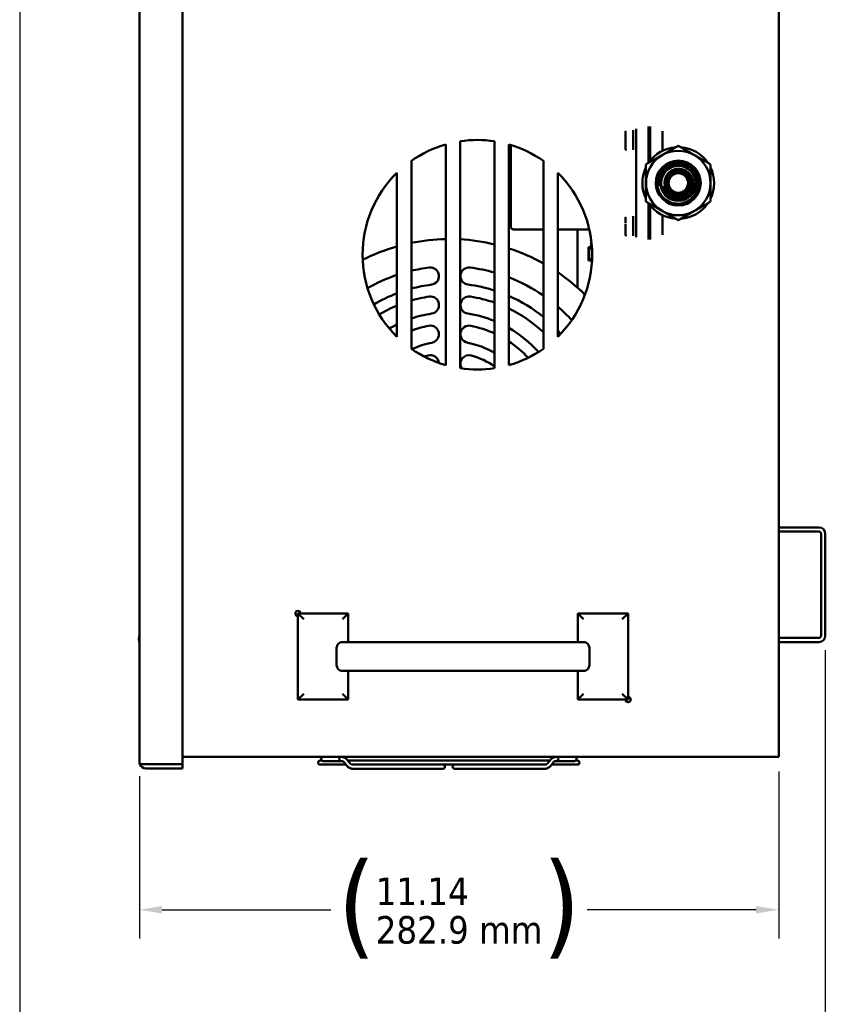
# Model space of a CAD drawing. Header units: inches. Extents: x 0 to 136, y 2 to 86.
# Tile 14 of 27: x 62 to 76, y 22 to 39. Entities that reach past the tile are written whole.
import ezdxf

# ---------------------------------------------------------------- set-up
doc = ezdxf.new("R2010")
doc.units = ezdxf.units.IN
doc.header["$LTSCALE"] = 4
doc.header["$MEASUREMENT"] = 0
doc.layers.add('Dimension (ANSI)', color=7, linetype='Continuous', lineweight=25)
doc.layers.add('Visible (ANSI)', color=7, linetype='Continuous', lineweight=50)
doc.styles.add('Dimension Text', font='tahoma.ttf')
doc.dimstyles.new('Dual Dimension', dxfattribs={"dimscale": 4, "dimtxt": 0.12, "dimasz": 0.098425, "dimexe": 0.125, "dimexo": 0.0625, "dimgap": 0.031496, "dimtad": 0, "dimtih": 1, "dimtoh": 1, "dimrnd": 1e-08, "dimzin": 4, "dimdsep": 46, "dimtxsty": 'Dimension Text', "dimcen": 0.09, "dimdle": 0.393701, "dimclrd": 256, "dimclre": 256, "dimclrt": 256, "dimadec": 0, "dimazin": 1, "dimtfac": 1, "dimtofl": 0, "dimtmove": 0, "dimatfit": 3, "dimfxl": 1, "dimtolj": 1, "dimtzin": 4, "dimlwd": -1, "dimlwe": -1, "dimarcsym": 0})

# ---------------------------------------------------------------- blocks, each defined once
blk = doc.blocks.new('*D9')
at = {"layer": 'Defpoints', "color": 0, "transparency": 16777216}
for p in [(62.106, 44.508), (76.139, 28.745), (76.139, 21.264)]:
    blk.add_point(p, dxfattribs=at)
at = {"layer": 'Dimension (ANSI)', "transparency": 16777216}
for p, q in [((62.106, 44.258), (62.106, 20.764)), ((76.139, 28.495), (76.139, 20.764)), ((62.499, 21.264), (66.887, 21.264)), ((75.745, 21.264), (71.358, 21.264))]:
    blk.add_line(p, q, dxfattribs=at)
for points in [[(62.499, 21.329), (62.499, 21.198), (62.106, 21.264)], [(75.745, 21.329), (75.745, 21.198), (76.139, 21.264)]]:
    blk.add_solid(points, dxfattribs=at)
at = {"layer": 'Dimension (ANSI)', "transparency": 16777216, "insert": (69.122, 21.264), "char_height": 0.48, "attachment_point": 5, "style": 'Dimension Text'}
blk.add_mtext('\\A1;{\\H3.0x;(}\\S14.03^ 356.4 mm;{\\H3.0x;)}', dxfattribs=at)
blk = doc.blocks.new('*D10')
at = {"layer": 'Defpoints', "color": 0, "transparency": 16777216}
for p in [(75.328, 26.631), (64.192, 26.546), (75.328, 23.969)]:
    blk.add_point(p, dxfattribs=at)
at = {"layer": 'Dimension (ANSI)', "transparency": 16777216}
for p, q in [((64.192, 26.296), (64.192, 23.469)), ((75.328, 26.381), (75.328, 23.469)), ((64.586, 23.969), (67.527, 23.969)), ((74.934, 23.969), (71.993, 23.969))]:
    blk.add_line(p, q, dxfattribs=at)
for points in [[(64.586, 24.035), (64.586, 23.904), (64.192, 23.969)], [(74.934, 24.035), (74.934, 23.904), (75.328, 23.969)]]:
    blk.add_solid(points, dxfattribs=at)
at = {"layer": 'Dimension (ANSI)', "transparency": 16777216, "insert": (69.76, 23.969), "char_height": 0.48, "attachment_point": 5, "style": 'Dimension Text'}
blk.add_mtext('\\A1;{\\H3.0x;(}\\S11.14^ 282.9 mm;{\\H3.0x;)}', dxfattribs=at)

msp = doc.modelspace()

# ---------------------------------------------------------------- linework, layer by layer
at = {"layer": 'Visible (ANSI)'}
for p, q in [((64.192, 26.546), (64.192, 65.717)), ((64.942, 26.507), (64.942, 65.757)), ((75.328, 65.631), (75.328, 26.631)), ((64.191, 36.405), (64.191, 44.543)), ((72.842, 37.576), (72.842, 37.379)), ((73.062, 37.615), (73.062, 37.379)), ((73.086, 37.615), (73.086, 37.379)), ((73.086, 37.379), (73.086, 37.615)), ((72.657, 37.535), (72.657, 37.527)), ((72.657, 37.498), (72.657, 37.527)), ((72.657, 37.413), (72.657, 37.5)), ((72.657, 37.35), (72.657, 37.409)), ((72.794, 37.552), (72.794, 37.472)), ((72.794, 37.472), (72.794, 37.469)), ((72.794, 37.469), (72.794, 37.466)), ((72.794, 37.466), (72.794, 37.46)), ((72.794, 37.46), (72.794, 37.299)), ((73.302, 37.536), (73.302, 37.379)), ((73.305, 37.298), (73.305, 37.461)), ((69.528, 33.459), (69.528, 37.304)), ((69.778, 37.359), (69.778, 33.404)), ((70.378, 33.404), (70.378, 37.359)), ((70.628, 37.304), (70.628, 33.459)), ((70.663, 35.864), (70.663, 37.261)), ((72.657, 37.261), (72.657, 37.35)), ((72.657, 37.229), (72.657, 37.261)), ((72.657, 37.229), (72.657, 37.223)), ((72.794, 37.299), (72.794, 37.293)), ((72.794, 37.293), (72.794, 37.29)), ((72.794, 37.29), (72.794, 37.287)), ((72.794, 37.287), (72.794, 37.207)), ((72.842, 37.379), (72.842, 35.883)), ((73.062, 37.379), (73.062, 36.984)), ((73.086, 37.379), (73.086, 37.017)), ((73.086, 37.017), (73.086, 37.379)), ((73.302, 37.192), (73.302, 37.379)), ((68.928, 37.018), (68.928, 33.745)), ((70.63, 36.95), (70.628, 36.95)), ((70.655, 36.907), (70.63, 36.95)), ((70.655, 36.246), (70.655, 37.017)), ((71.228, 33.745), (71.228, 37.018)), ((68.678, 33.953), (68.678, 36.81)), ((70.63, 36.791), (70.628, 36.791)), ((71.478, 36.81), (71.478, 33.953)), ((73.578, 36.849), (73.578, 36.847)), ((64.192, 36.405), (64.191, 36.405)), ((70.63, 36.472), (70.628, 36.472)), ((70.628, 36.313), (70.63, 36.313)), ((70.655, 36.356), (70.63, 36.313)), ((73.062, 36.278), (73.062, 35.883)), ((73.086, 36.246), (73.086, 35.883)), ((73.086, 35.883), (73.086, 36.246)), ((72.657, 36.039), (72.657, 36.031)), ((72.657, 36.002), (72.657, 36.031)), ((72.794, 36.056), (72.794, 35.976)), ((73.302, 35.883), (73.302, 36.07)), ((72.657, 35.93), (72.657, 36.012)), ((72.657, 35.854), (72.657, 35.913)), ((72.657, 35.765), (72.657, 35.854)), ((72.794, 35.976), (72.794, 35.973)), ((72.794, 35.973), (72.794, 35.97)), ((72.794, 35.97), (72.794, 35.964)), ((72.794, 35.964), (72.794, 35.803)), ((72.842, 35.883), (72.842, 35.687)), ((73.062, 35.883), (73.062, 35.648)), ((73.086, 35.883), (73.086, 35.648)), ((73.086, 35.648), (73.086, 35.883)), ((73.302, 35.883), (73.302, 35.727)), ((73.305, 35.802), (73.305, 35.965)), ((71.228, 35.824), (70.702, 35.824)), ((72.028, 35.824), (71.478, 35.824)), ((71.821, 34.821), (71.821, 35.824)), ((72.657, 35.733), (72.657, 35.765)), ((72.657, 35.733), (72.657, 35.727)), ((72.794, 35.803), (72.794, 35.797)), ((72.794, 35.797), (72.794, 35.794)), ((72.794, 35.794), (72.794, 35.79)), ((72.794, 35.79), (72.794, 35.711)), ((72.016, 35.516), (72.016, 35.485)), ((72.073, 35.516), (72.016, 35.516)), ((72.053, 35.53), (72.053, 35.522)), ((72.054, 35.521), (72.053, 35.516)), ((72.054, 35.521), (72.053, 35.521)), ((72.054, 35.53), (72.058, 35.532)), ((72.055, 35.586), (72.067, 35.592)), ((72.055, 35.585), (72.055, 35.577)), ((72.067, 35.57), (72.055, 35.577)), ((72.057, 35.641), (72.057, 35.633)), ((72.067, 35.57), (72.057, 35.532)), ((72.016, 35.485), (72.016, 35.31)), ((72.025, 35.485), (72.016, 35.485)), ((72.025, 35.31), (72.025, 35.485)), ((72.016, 35.31), (72.016, 35.28)), ((72.025, 35.31), (72.016, 35.31)), ((72.075, 35.28), (72.016, 35.28)), ((75.328, 30.631), (76.026, 30.631)), ((75.328, 30.557), (76.026, 30.557)), ((76.065, 28.745), (76.065, 30.518)), ((76.139, 28.745), (76.139, 30.518)), ((64.192, 29.58), (64.191, 29.58)), ((64.191, 27.063), (64.191, 29.58)), ((66.953, 29.131), (67.828, 29.131)), ((66.953, 27.631), (66.953, 29.131)), ((67.053, 29.031), (66.953, 29.131)), ((67.728, 29.031), (67.828, 29.131)), ((67.828, 29.131), (67.828, 28.631)), ((71.828, 28.631), (71.828, 29.131)), ((71.828, 29.131), (72.703, 29.131)), ((71.928, 29.031), (71.828, 29.131)), ((72.603, 29.031), (72.703, 29.131)), ((72.703, 29.131), (72.703, 27.631)), ((76.026, 28.705), (75.328, 28.705)), ((67.627, 28.231), (67.627, 28.531)), ((67.828, 28.631), (67.727, 28.631)), ((69.019, 28.631), (67.828, 28.631)), ((70.637, 28.631), (69.019, 28.631)), ((71.828, 28.631), (70.637, 28.631)), ((71.929, 28.631), (71.828, 28.631)), ((72.029, 28.231), (72.029, 28.531)), ((76.026, 28.631), (75.328, 28.631)), ((67.828, 28.131), (67.727, 28.131)), ((67.828, 28.131), (67.828, 27.631)), ((67.828, 28.131), (69.019, 28.131)), ((69.019, 28.131), (70.637, 28.131)), ((70.637, 28.131), (71.828, 28.131)), ((71.929, 28.131), (71.828, 28.131)), ((71.828, 27.631), (71.828, 28.131)), ((67.053, 27.731), (66.953, 27.631)), ((67.828, 27.631), (66.953, 27.631)), ((67.728, 27.731), (67.828, 27.631)), ((71.928, 27.731), (71.828, 27.631)), ((72.703, 27.631), (71.828, 27.631)), ((72.603, 27.731), (72.703, 27.631)), ((64.192, 27.063), (64.191, 27.063)), ((64.942, 26.631), (75.215, 26.631)), ((75.215, 26.631), (75.328, 26.631)), ((64.199, 26.507), (64.305, 26.507)), ((64.305, 26.507), (64.199, 26.507)), ((64.305, 26.507), (64.942, 26.507)), ((64.305, 26.507), (64.942, 26.507)), ((64.305, 26.433), (64.942, 26.433)), ((64.942, 26.433), (64.942, 26.507)), ((67.369, 26.568), (67.34, 26.568)), ((67.34, 26.498), (67.79, 26.498)), ((67.392, 26.561), (67.644, 26.561)), ((67.644, 26.561), (67.647, 26.561)), ((67.647, 26.561), (67.718, 26.561)), ((67.809, 26.474), (67.756, 26.539)), ((67.864, 26.519), (67.811, 26.584)), ((71.338, 26.568), (67.824, 26.568)), ((67.997, 26.498), (67.902, 26.498)), ((69.406, 26.427), (67.902, 26.427)), ((67.997, 26.498), (71.165, 26.498)), ((69.406, 26.427), (69.478, 26.427)), ((69.683, 26.427), (69.755, 26.427)), ((69.755, 26.427), (71.259, 26.427)), ((71.165, 26.498), (71.259, 26.498)), ((71.297, 26.519), (71.35, 26.584)), ((71.352, 26.474), (71.405, 26.539)), ((71.371, 26.498), (71.821, 26.498)), ((71.514, 26.561), (71.443, 26.561)), ((71.514, 26.561), (71.518, 26.561)), ((71.518, 26.561), (71.77, 26.561)), ((71.821, 26.568), (71.792, 26.568))]:
    msp.add_line(p, q, dxfattribs=at)
for radius in [0.391, 0.312, 0.298, 0.198, 0.17]:
    msp.add_circle((73.578, 36.631), radius, dxfattribs=at)
for centre, radius, start, end in [((70.078, 35.381), 2, 105.962, 125.0996), ((70.078, 35.381), 2, 81.3731, 98.6269), ((70.078, 35.381), 2, 54.9004, 74.038), ((70.702, 37.261), 0.0394, 132.9156, 180), ((73.578, 36.631), 0.625, 94.1581, 145.8419), ((73.578, 36.631), 0.625, 34.1581, 85.8419), ((73.578, 36.631), 0.562, 120, 180), ((73.578, 36.631), 0.562, 60, 120), ((73.578, 36.631), 0.562, 0, 60), ((70.663, 37.017), 0.00787, 90, 180), ((73.578, 36.631), 0.625, 154.1581, 205.8419), ((73.578, 36.631), 0.375, 90, 135), ((73.578, 36.631), 0.625, 334.1581, 25.8419), ((70.078, 35.381), 2, 134.427, 225.573), ((70.078, 35.381), 2, 314.427, 45.573), ((73.578, 36.631), 0.334, 144.0525, 189.0525), ((73.578, 36.631), 0.562, 180, 240), ((73.578, 36.631), 0.269, 192.2215, 242.6272), ((73.578, 36.631), 0.562, 300, 0), ((70.663, 36.246), 0.00787, 180, 270), ((73.578, 36.631), 0.625, 214.1581, 265.8419), ((73.578, 36.631), 0.625, 274.1581, 325.8419), ((73.578, 36.631), 0.562, 240, 300), ((70.702, 35.864), 0.0394, 180, 270), ((69.596, 32.305), 3.35, 105.9095, 116.9129), ((69.596, 32.305), 3.35, 91.1682, 101.5073), ((69.596, 32.305), 3.35, 76.506, 86.8908), ((69.596, 32.305), 3.35, 60.8515, 72.0631), ((69.596, 32.305), 2.875, 108.6272, 119.8625), ((69.596, 32.305), 2.875, 97.1145, 103.4415), ((69.259, 35.009), 0.15, 277.1145, 97.1145), ((69.934, 35.009), 0.15, 82.8855, 262.8855), ((69.596, 32.305), 2.875, 74.2229, 82.8855), ((69.596, 32.305), 3.35, 45.2867, 55.8265), ((69.596, 32.305), 2.575, 97.1145, 105.0424), ((69.596, 32.305), 2.575, 72.3277, 82.8855), ((69.596, 32.305), 2.875, 55.4206, 68.9703), ((69.596, 32.305), 2.575, 110.8928, 120.8695), ((69.596, 32.305), 2.375, 98.7246, 106.3432), ((69.259, 34.505), 0.15, 278.7246, 98.7246), ((69.934, 34.505), 0.15, 81.2754, 261.2754), ((69.596, 32.305), 2.375, 70.7836, 81.2754), ((69.596, 32.305), 2.575, 50.6786, 66.3805), ((71.846, 34.821), 0.025, 180, 228.1897), ((69.596, 32.305), 2.375, 112.7464, 121.0675), ((69.596, 32.305), 2.075, 98.7246, 108.7883), ((69.596, 32.305), 2.075, 67.8692, 81.2754), ((69.596, 32.305), 2.375, 46.6044, 64.2529), ((69.596, 32.305), 2.875, 42.3371, 49.1179), ((69.596, 32.305), 2.075, 116.267, 120.3951), ((69.596, 32.305), 1.875, 101.2828, 110.8809), ((69.259, 33.997), 0.15, 281.2828, 101.2828), ((69.934, 33.997), 0.15, 78.7172, 258.7172), ((69.596, 32.305), 1.875, 65.3606, 78.7172), ((69.596, 32.305), 2.075, 41.8044, 60.1848), ((69.596, 32.305), 2.575, 41.3301, 43.0501), ((69.596, 32.305), 1.575, 101.2828, 114.6409), ((69.596, 32.305), 1.575, 60.2433, 78.7172), ((69.596, 32.305), 1.875, 43.1712, 56.6165), ((70.078, 35.381), 2, 234.9004, 254.038), ((69.596, 32.305), 1.375, 105.9924, 108.7477), ((69.259, 33.483), 0.15, 5.3244, 105.9924), ((69.934, 33.483), 0.15, 74.0076, 213.7968), ((69.596, 32.305), 1.375, 55.3537, 74.0076), ((70.078, 35.381), 2, 285.962, 305.0996), ((69.596, 32.305), 1.575, 47.5586, 49.0767), ((70.078, 35.381), 2, 261.3731, 278.6269), ((76.026, 30.518), 0.113, 0, 90), ((76.026, 30.518), 0.0394, 0, 90), ((66.953, 29.131), 0.0455, 0, 270), ((64.532, 28.686), 0.35, 166.7316, 193.2684), ((76.026, 28.745), 0.0394, 270, 0), ((76.026, 28.745), 0.113, 270, 0), ((72.703, 27.631), 0.0455, 180, 90), ((67.392, 26.596), 0.0354, 90, 270), ((67.644, 26.596), 0.0354, 270, 90), ((71.518, 26.596), 0.0354, 90, 270), ((71.77, 26.596), 0.0354, 270, 90), ((64.305, 26.546), 0.113, 180, 200.331), ((64.305, 26.546), 0.113, 200.331, 270), ((64.305, 26.546), 0.0394, 266.3771, 270), ((67.34, 26.533), 0.0354, 90, 270), ((69.478, 26.462), 0.0354, 270, 90), ((69.683, 26.462), 0.0354, 90, 270), ((71.821, 26.533), 0.0354, 270, 90)]:
    msp.add_arc(centre, radius, start, end, dxfattribs=at)
for centre, major_axis, ratio, start_param, end_param in [((72.661, 37.527), (-0.00397, 0.00022), 0.917979, 5.817836, 6.328073), ((72.661, 37.498), (-0.00396, 0), 0.756692, 5.769515, 6.281195), ((72.661, 37.35), (-0.00398, -0.00008), 0.121739, 0.004135, 0.512298), ((72.661, 37.261), (-0.00397, 0.00016), 0.803318, 0.035958, 0.543731), ((72.661, 36.031), (-0.00397, 0.00022), 0.917979, 5.817836, 6.328073), ((72.661, 36.002), (-0.00396, 0), 0.756692, 5.769515, 6.281195), ((72.661, 35.854), (-0.00398, -0.00008), 0.121739, 0.004135, 0.512298), ((72.661, 35.765), (-0.00397, 0.00016), 0.803318, 0.035958, 0.543731), ((64.305, 26.546), (-0.113, 0), 0.998002, 0, 0.354842)]:
    msp.add_ellipse(centre, major_axis=major_axis, ratio=ratio, start_param=start_param, end_param=end_param, dxfattribs=at)
for points in [[(72.661, 37.531), (72.659, 37.531), (72.658, 37.53), (72.657, 37.529)], [(72.661, 37.501), (72.659, 37.501), (72.658, 37.5), (72.657, 37.499)], [(72.657, 37.409), (72.657, 37.409), (72.657, 37.409), (72.657, 37.409)], [(72.661, 37.409), (72.659, 37.409), (72.658, 37.409), (72.657, 37.409)], [(72.661, 37.35), (72.659, 37.35), (72.658, 37.349), (72.657, 37.349)], [(72.661, 37.258), (72.659, 37.258), (72.658, 37.259), (72.657, 37.26)], [(72.661, 37.228), (72.659, 37.228), (72.658, 37.229), (72.657, 37.23)], [(72.661, 36.035), (72.659, 36.035), (72.658, 36.034), (72.657, 36.033)], [(72.661, 36.005), (72.659, 36.005), (72.658, 36.004), (72.657, 36.003)], [(72.657, 35.913), (72.657, 35.913), (72.657, 35.913), (72.657, 35.913)], [(72.661, 35.913), (72.659, 35.913), (72.658, 35.913), (72.657, 35.913)], [(72.661, 35.853), (72.659, 35.853), (72.658, 35.853), (72.657, 35.853)], [(72.661, 35.762), (72.659, 35.762), (72.658, 35.763), (72.657, 35.764)], [(72.661, 35.732), (72.659, 35.732), (72.658, 35.733), (72.657, 35.734)], [(72.057, 35.641), (72.058, 35.642), (72.06, 35.642), (72.061, 35.643)], [(72.063, 35.629), (72.061, 35.63), (72.059, 35.631), (72.057, 35.632)]]:
    msp.add_open_spline(points, degree=3, dxfattribs=at)
for points, knots in [([(72.657, 37.23), (72.657, 37.229), (72.658, 37.229), (72.658, 37.227), (72.658, 37.226), (72.659, 37.225), (72.659, 37.223), (72.659, 37.223), (72.659, 37.223), (72.659, 37.223), (72.659, 37.223), (72.659, 37.222), (72.659, 37.222), (72.66, 37.221), (72.66, 37.221), (72.66, 37.22), (72.66, 37.219), (72.66, 37.219), (72.661, 37.218), (72.661, 37.218), (72.661, 37.217), (72.662, 37.216), (72.662, 37.216), (72.662, 37.216), (72.662, 37.216), (72.662, 37.216), (72.662, 37.215), (72.662, 37.215), (72.662, 37.215), (72.662, 37.215), (72.662, 37.215), (72.662, 37.215), (72.662, 37.214), (72.662, 37.214), (72.663, 37.213), (72.663, 37.212), (72.664, 37.211), (72.664, 37.21), (72.664, 37.209), (72.665, 37.209), (72.665, 37.209), (72.665, 37.209), (72.665, 37.209)], [0.0000449, 0.0000449, 0.0000449, 0.0000449, 0.0780246, 0.0780246, 0.0780246, 0.2228622, 0.2228622, 0.2228622, 0.2423865, 0.2423865, 0.2423865, 0.2758587, 0.2758587, 0.2758587, 0.3370064, 0.3370064, 0.3370064, 0.397889, 0.397889, 0.397889, 0.4584111, 0.4584111, 0.4584111, 0.4715688, 0.4715688, 0.4715688, 0.4900096, 0.4900096, 0.4900096, 0.5142181, 0.5142181, 0.5142181, 0.5598658, 0.5598658, 0.5598658, 0.6468136, 0.6468136, 0.6468136, 0.7333651, 0.7333651, 0.7333651, 0.7359678, 0.7359678, 0.7359678, 0.7359678]), ([(72.657, 37.23), (72.657, 37.23), (72.657, 37.23), (72.657, 37.23), (72.657, 37.23), (72.657, 37.23), (72.657, 37.23), (72.657, 37.23), (72.657, 37.23), (72.657, 37.23), (72.657, 37.23), (72.657, 37.23), (72.657, 37.23), (72.657, 37.23), (72.657, 37.23), (72.657, 37.23), (72.657, 37.23), (72.657, 37.23), (72.657, 37.23), (72.657, 37.23), (72.657, 37.23), (72.657, 37.23), (72.657, 37.23), (72.657, 37.23), (72.657, 37.23), (72.657, 37.23), (72.657, 37.23), (72.657, 37.23), (72.657, 37.23), (72.657, 37.23), (72.657, 37.23), (72.657, 37.23), (72.657, 37.23), (72.657, 37.23), (72.657, 37.23), (72.657, 37.23), (72.657, 37.23), (72.657, 37.23), (72.657, 37.23), (72.657, 37.23), (72.657, 37.23), (72.657, 37.23), (72.657, 37.23), (72.657, 37.23), (72.657, 37.23), (72.657, 37.229), (72.657, 37.229), (72.657, 37.229), (72.657, 37.229), (72.657, 37.229), (72.657, 37.229), (72.657, 37.229)], [0, 0, 0, 0, 0.0109916, 0.0109916, 0.0109916, 0.0251051, 0.0251051, 0.0251051, 0.0434139, 0.0434139, 0.0434139, 0.0664087, 0.0664087, 0.0664087, 0.0943321, 0.0943321, 0.0943321, 0.1273159, 0.1273159, 0.1273159, 0.165438, 0.165438, 0.165438, 0.2087465, 0.2087465, 0.2087465, 0.2572728, 0.2572728, 0.2572728, 0.3110375, 0.3110375, 0.3110375, 0.3700543, 0.3700543, 0.3700543, 0.4343322, 0.4343322, 0.4343322, 0.5038769, 0.5038769, 0.5038769, 0.5832699, 0.5832699, 0.5832699, 0.6922508, 0.6922508, 0.6922508, 0.831113, 0.831113, 0.831113, 0.9999859, 0.9999859, 0.9999859, 0.9999859]), ([(73.313, 36.897), (73.293, 36.876), (73.275, 36.853), (73.247, 36.805), (73.235, 36.78), (73.212, 36.71), (73.206, 36.663), (73.211, 36.568), (73.224, 36.52), (73.266, 36.432), (73.295, 36.396), (73.361, 36.335), (73.403, 36.309), (73.495, 36.276), (73.54, 36.27), (73.627, 36.272), (73.673, 36.283), (73.757, 36.32), (73.794, 36.345), (73.842, 36.393), (73.856, 36.41), (73.894, 36.466), (73.911, 36.508), (73.93, 36.598), (73.931, 36.645), (73.914, 36.734), (73.897, 36.775), (73.849, 36.851), (73.817, 36.885), (73.743, 36.936), (73.703, 36.953), (73.617, 36.973), (73.571, 36.975), (73.484, 36.96), (73.444, 36.944), (73.388, 36.91), (73.37, 36.896), (73.336, 36.865), (73.321, 36.847), (73.307, 36.828)], [-5.297223, -5.297223, -5.297223, -5.297223, -5.14644, -5.14644, -5.001588, -5.001588, -4.754793, -4.754793, -4.495216, -4.495216, -4.235881, -4.235881, -3.938526, -3.938526, -3.636043, -3.636043, -3.272475, -3.272475, -2.930796, -2.930796, -2.755734, -2.755734, -2.408039, -2.408039, -2.050315, -2.050315, -1.709562, -1.709562, -1.35835, -1.35835, -1.024453, -1.024453, -0.679626, -0.679626, -0.352475, -0.352475, -0.17809, -0.17809, 0, 0, 0, 0]), ([(73.248, 36.579), (73.241, 36.608), (73.238, 36.638), (73.241, 36.698), (73.246, 36.727), (73.267, 36.796), (73.287, 36.835), (73.327, 36.886), (73.343, 36.903), (73.39, 36.943), (73.423, 36.964), (73.478, 36.987), (73.497, 36.993), (73.542, 37.004), (73.564, 37.006), (73.578, 37.006)], [-0.8317328, -0.8317328, -0.8317328, -0.8317328, -0.710598, -0.710598, -0.5951964, -0.5951964, -0.4274163, -0.4274163, -0.3386691, -0.3386691, -0.1845043, -0.1845043, -0.1061235, -0.1061235, 0, 0, 0, 0]), ([(73.727, 36.461), (73.711, 36.446), (73.692, 36.433), (73.651, 36.414), (73.63, 36.407), (73.577, 36.399), (73.547, 36.4), (73.503, 36.411), (73.489, 36.416), (73.461, 36.429), (73.448, 36.436), (73.424, 36.454), (73.412, 36.464), (73.38, 36.498), (73.364, 36.525), (73.342, 36.585), (73.337, 36.616), (73.34, 36.68), (73.348, 36.71), (73.368, 36.753), (73.376, 36.767), (73.394, 36.792), (73.405, 36.804), (73.439, 36.836), (73.466, 36.852), (73.525, 36.875), (73.557, 36.88), (73.604, 36.88), (73.621, 36.878), (73.652, 36.871), (73.668, 36.866), (73.698, 36.853), (73.712, 36.845), (73.739, 36.826), (73.751, 36.816), (73.774, 36.792), (73.785, 36.779), (73.812, 36.738), (73.824, 36.707), (73.837, 36.643), (73.837, 36.61), (73.828, 36.561), (73.823, 36.545), (73.81, 36.514), (73.803, 36.499), (73.784, 36.47), (73.773, 36.457), (73.738, 36.42), (73.71, 36.401), (73.648, 36.374), (73.615, 36.366), (73.56, 36.364), (73.538, 36.366), (73.495, 36.376), (73.474, 36.383), (73.454, 36.392)], [0, 0, 0, 0, 0.170465, 0.170465, 0.344365, 0.344365, 0.574068, 0.574068, 0.687977, 0.687977, 0.803031, 0.803031, 0.919603, 0.919603, 1.158852, 1.158852, 1.398792, 1.398792, 1.636602, 1.636602, 1.754364, 1.754364, 1.873365, 1.873365, 2.109111, 2.109111, 2.34971, 2.34971, 2.47226, 2.47226, 2.595075, 2.595075, 2.720471, 2.720471, 2.841866, 2.841866, 2.96948, 2.96948, 3.21607, 3.21607, 3.466618, 3.466618, 3.59603, 3.59603, 3.722999, 3.722999, 3.855015, 3.855015, 4.111028, 4.111028, 4.369368, 4.369368, 4.538186, 4.538186, 4.706161, 4.706161, 4.706161, 4.706161]), ([(73.578, 36.847), (73.61, 36.847), (73.641, 36.84), (73.67, 36.826), (73.699, 36.813), (73.724, 36.793), (73.745, 36.768), (73.765, 36.744), (73.779, 36.715), (73.787, 36.684), (73.795, 36.653), (73.796, 36.62), (73.79, 36.589), (73.784, 36.558), (73.77, 36.528), (73.751, 36.503), (73.733, 36.477), (73.708, 36.456), (73.68, 36.441), (73.652, 36.426), (73.62, 36.417), (73.589, 36.415), (73.557, 36.414), (73.525, 36.419), (73.495, 36.432), (73.466, 36.444), (73.439, 36.462), (73.418, 36.486), (73.396, 36.51), (73.38, 36.538), (73.371, 36.569), (73.361, 36.599), (73.359, 36.632), (73.364, 36.663), (73.368, 36.695), (73.38, 36.725), (73.398, 36.752), (73.415, 36.778), (73.439, 36.801), (73.466, 36.817), (73.494, 36.834), (73.525, 36.844), (73.557, 36.847), (73.588, 36.851), (73.621, 36.847), (73.651, 36.836), (73.681, 36.825), (73.709, 36.808), (73.732, 36.785), (73.754, 36.762), (73.772, 36.735), (73.783, 36.705), (73.794, 36.675), (73.798, 36.642), (73.794, 36.61), (73.791, 36.578), (73.781, 36.547), (73.765, 36.519), (73.748, 36.492), (73.726, 36.468), (73.699, 36.45), (73.672, 36.432), (73.642, 36.421), (73.61, 36.416), (73.578, 36.411), (73.545, 36.413), (73.515, 36.423), (73.484, 36.432), (73.455, 36.448), (73.431, 36.47), (73.408, 36.491), (73.389, 36.518), (73.376, 36.548), (73.364, 36.578), (73.358, 36.61), (73.36, 36.642), (73.361, 36.674), (73.37, 36.706), (73.385, 36.734), (73.4, 36.763), (73.422, 36.788), (73.448, 36.807), (73.474, 36.826), (73.504, 36.84), (73.535, 36.846), (73.567, 36.852), (73.6, 36.852), (73.631, 36.844), (73.662, 36.836), (73.692, 36.821), (73.717, 36.801), (73.742, 36.78), (73.762, 36.754), (73.776, 36.725), (73.79, 36.696), (73.797, 36.664), (73.797, 36.631), (73.797, 36.599), (73.79, 36.567), (73.776, 36.538), (73.763, 36.508), (73.742, 36.482), (73.717, 36.462), (73.692, 36.441), (73.663, 36.426), (73.631, 36.418), (73.6, 36.41), (73.567, 36.41), (73.535, 36.416), (73.503, 36.422), (73.473, 36.436), (73.447, 36.455), (73.421, 36.474), (73.399, 36.499), (73.384, 36.528), (73.369, 36.556), (73.36, 36.588), (73.358, 36.621), (73.356, 36.653), (73.362, 36.686), (73.374, 36.716), (73.387, 36.746), (73.406, 36.773), (73.43, 36.795), (73.454, 36.817), (73.483, 36.833), (73.514, 36.842), (73.545, 36.852), (73.578, 36.854), (73.61, 36.85), (73.642, 36.845), (73.674, 36.833), (73.701, 36.815), (73.728, 36.797), (73.751, 36.773), (73.767, 36.745), (73.784, 36.717), (73.795, 36.685), (73.798, 36.653), (73.801, 36.621), (73.797, 36.588), (73.786, 36.557), (73.775, 36.526), (73.757, 36.498), (73.734, 36.475), (73.711, 36.452), (73.683, 36.434), (73.653, 36.423), (73.622, 36.412), (73.589, 36.408), (73.556, 36.411), (73.524, 36.414), (73.492, 36.425), (73.464, 36.441), (73.436, 36.458), (73.412, 36.481), (73.394, 36.508), (73.375, 36.535), (73.363, 36.567), (73.359, 36.599), (73.354, 36.631), (73.356, 36.665), (73.366, 36.696), (73.375, 36.727), (73.391, 36.756), (73.413, 36.781), (73.435, 36.805), (73.463, 36.824), (73.493, 36.837), (73.523, 36.849), (73.556, 36.855), (73.589, 36.853), (73.622, 36.852), (73.654, 36.843), (73.683, 36.828), (73.712, 36.812), (73.737, 36.79), (73.757, 36.764), (73.776, 36.738), (73.79, 36.707), (73.796, 36.675), (73.803, 36.643), (73.802, 36.609), (73.794, 36.577), (73.786, 36.545), (73.771, 36.515), (73.75, 36.49), (73.729, 36.465), (73.703, 36.444), (73.673, 36.43), (73.644, 36.416), (73.611, 36.408), (73.578, 36.408), (73.545, 36.408), (73.512, 36.416), (73.482, 36.43), (73.453, 36.444), (73.426, 36.464), (73.405, 36.49), (73.384, 36.515), (73.369, 36.545), (73.361, 36.577), (73.353, 36.609), (73.352, 36.643), (73.359, 36.675), (73.365, 36.707), (73.379, 36.738), (73.398, 36.765), (73.418, 36.791), (73.443, 36.813), (73.472, 36.829), (73.501, 36.844), (73.534, 36.853), (73.567, 36.855), (73.6, 36.857), (73.633, 36.851), (73.664, 36.838), (73.694, 36.826), (73.722, 36.806), (73.744, 36.782), (73.766, 36.758), (73.783, 36.728), (73.793, 36.697), (73.802, 36.665), (73.805, 36.631), (73.8, 36.598), (73.795, 36.566), (73.783, 36.534), (73.765, 36.507), (73.746, 36.479), (73.722, 36.456), (73.693, 36.439), (73.665, 36.422), (73.633, 36.411), (73.6, 36.408), (73.567, 36.404), (73.533, 36.408), (73.502, 36.42), (73.471, 36.431), (73.442, 36.449), (73.419, 36.472), (73.395, 36.496), (73.377, 36.524), (73.366, 36.556), (73.355, 36.587), (73.35, 36.62), (73.354, 36.653), (73.357, 36.687), (73.368, 36.719), (73.385, 36.747), (73.402, 36.776), (73.425, 36.8), (73.453, 36.819), (73.48, 36.837), (73.512, 36.85), (73.545, 36.855), (73.578, 36.86), (73.612, 36.857), (73.644, 36.848), (73.675, 36.838), (73.705, 36.821), (73.73, 36.799), (73.754, 36.777), (73.774, 36.749), (73.787, 36.718), (73.8, 36.687), (73.805, 36.654), (73.804, 36.62), (73.802, 36.587), (73.793, 36.554), (73.778, 36.525), (73.765, 36.501), (73.748, 36.479), (73.727, 36.461)], [0, 0, 0, 0, 0.0078125, 0.0078125, 0.0078125, 0.015625, 0.015625, 0.015625, 0.0234375, 0.0234375, 0.0234375, 0.03125, 0.03125, 0.03125, 0.0390625, 0.0390625, 0.0390625, 0.046875, 0.046875, 0.046875, 0.0546875, 0.0546875, 0.0546875, 0.0625, 0.0625, 0.0625, 0.0703125, 0.0703125, 0.0703125, 0.078125, 0.078125, 0.078125, 0.0859375, 0.0859375, 0.0859375, 0.09375, 0.09375, 0.09375, 0.1015625, 0.1015625, 0.1015625, 0.109375, 0.109375, 0.109375, 0.1171875, 0.1171875, 0.1171875, 0.125, 0.125, 0.125, 0.1328125, 0.1328125, 0.1328125, 0.140625, 0.140625, 0.140625, 0.1484375, 0.1484375, 0.1484375, 0.15625, 0.15625, 0.15625, 0.1640625, 0.1640625, 0.1640625, 0.171875, 0.171875, 0.171875, 0.1796875, 0.1796875, 0.1796875, 0.1875, 0.1875, 0.1875, 0.1953125, 0.1953125, 0.1953125, 0.203125, 0.203125, 0.203125, 0.2109375, 0.2109375, 0.2109375, 0.21875, 0.21875, 0.21875, 0.2265625, 0.2265625, 0.2265625, 0.234375, 0.234375, 0.234375, 0.2421875, 0.2421875, 0.2421875, 0.25, 0.25, 0.25, 0.2578125, 0.2578125, 0.2578125, 0.265625, 0.265625, 0.265625, 0.2734375, 0.2734375, 0.2734375, 0.28125, 0.28125, 0.28125, 0.2890625, 0.2890625, 0.2890625, 0.296875, 0.296875, 0.296875, 0.3046875, 0.3046875, 0.3046875, 0.3125, 0.3125, 0.3125, 0.3203125, 0.3203125, 0.3203125, 0.328125, 0.328125, 0.328125, 0.3359375, 0.3359375, 0.3359375, 0.34375, 0.34375, 0.34375, 0.3515625, 0.3515625, 0.3515625, 0.359375, 0.359375, 0.359375, 0.3671875, 0.3671875, 0.3671875, 0.375, 0.375, 0.375, 0.3828125, 0.3828125, 0.3828125, 0.390625, 0.390625, 0.390625, 0.3984375, 0.3984375, 0.3984375, 0.40625, 0.40625, 0.40625, 0.4140625, 0.4140625, 0.4140625, 0.421875, 0.421875, 0.421875, 0.4296875, 0.4296875, 0.4296875, 0.4375, 0.4375, 0.4375, 0.4453125, 0.4453125, 0.4453125, 0.453125, 0.453125, 0.453125, 0.4609375, 0.4609375, 0.4609375, 0.46875, 0.46875, 0.46875, 0.4765625, 0.4765625, 0.4765625, 0.484375, 0.484375, 0.484375, 0.4921875, 0.4921875, 0.4921875, 0.5, 0.5, 0.5, 0.5078125, 0.5078125, 0.5078125, 0.515625, 0.515625, 0.515625, 0.5234375, 0.5234375, 0.5234375, 0.53125, 0.53125, 0.53125, 0.5390625, 0.5390625, 0.5390625, 0.546875, 0.546875, 0.546875, 0.5546875, 0.5546875, 0.5546875, 0.5625, 0.5625, 0.5625, 0.5703125, 0.5703125, 0.5703125, 0.578125, 0.578125, 0.578125, 0.5859375, 0.5859375, 0.5859375, 0.59375, 0.59375, 0.59375, 0.6015625, 0.6015625, 0.6015625, 0.609375, 0.609375, 0.609375, 0.6171875, 0.6171875, 0.6171875, 0.625, 0.625, 0.625, 0.6328125, 0.6328125, 0.6328125, 0.640625, 0.640625, 0.640625, 0.6484375, 0.6484375, 0.6484375, 0.65625, 0.65625, 0.65625, 0.6640625, 0.6640625, 0.6640625, 0.671875, 0.671875, 0.671875, 0.6796875, 0.6796875, 0.6796875, 0.6875, 0.6875, 0.6875, 0.6953125, 0.6953125, 0.6953125, 0.703125, 0.703125, 0.703125, 0.7095134, 0.7095134, 0.7095134, 0.7095134]), ([(73.578, 36.847), (73.546, 36.847), (73.515, 36.84), (73.486, 36.826), (73.457, 36.813), (73.431, 36.793), (73.411, 36.768), (73.391, 36.744), (73.376, 36.715), (73.369, 36.684), (73.361, 36.653), (73.36, 36.62), (73.366, 36.589), (73.372, 36.558), (73.386, 36.528), (73.404, 36.503), (73.423, 36.477), (73.448, 36.456), (73.476, 36.441), (73.504, 36.426), (73.536, 36.417), (73.567, 36.415), (73.571, 36.415), (73.574, 36.415), (73.578, 36.415)], [0, 0, 0, 0, 0.0078125, 0.0078125, 0.0078125, 0.015625, 0.015625, 0.015625, 0.0234375, 0.0234375, 0.0234375, 0.03125, 0.03125, 0.03125, 0.0390625, 0.0390625, 0.0390625, 0.046875, 0.046875, 0.046875, 0.0546875, 0.0546875, 0.0546875, 0.05555559, 0.05555559, 0.05555559, 0.05555559]), ([(73.465, 36.387), (73.443, 36.397), (73.423, 36.41), (73.398, 36.431), (73.392, 36.437), (73.377, 36.452), (73.369, 36.462), (73.352, 36.484), (73.345, 36.497), (73.327, 36.53), (73.32, 36.552), (73.315, 36.574)], [-0.6325069, -0.6325069, -0.6325069, -0.6325069, -0.4502388, -0.4502388, -0.38362, -0.38362, -0.2887042, -0.2887042, -0.1743402, -0.1743402, -0.000001, -0.000001, -0.000001, -0.000001]), ([(73.315, 36.574), (73.325, 36.542), (73.338, 36.518), (73.363, 36.481), (73.381, 36.462), (73.418, 36.432), (73.447, 36.411), (73.516, 36.391), (73.549, 36.387), (73.599, 36.392), (73.612, 36.395), (73.645, 36.405), (73.664, 36.413), (73.698, 36.434), (73.713, 36.447), (73.727, 36.461)], [0.000001, 0.000001, 0.000001, 0.000001, 0.259276, 0.259276, 0.631451, 0.631451, 0.939364, 0.939364, 1.132225, 1.132225, 1.203413, 1.203413, 1.311121, 1.311121, 1.415005, 1.415005, 1.415005, 1.415005]), ([(72.657, 35.734), (72.657, 35.733), (72.658, 35.733), (72.658, 35.731), (72.658, 35.73), (72.659, 35.728), (72.659, 35.727), (72.659, 35.727), (72.659, 35.727), (72.659, 35.727), (72.659, 35.727), (72.659, 35.726), (72.659, 35.726), (72.66, 35.725), (72.66, 35.724), (72.66, 35.724), (72.66, 35.723), (72.66, 35.723), (72.661, 35.722), (72.661, 35.722), (72.661, 35.721), (72.662, 35.72), (72.662, 35.72), (72.662, 35.72), (72.662, 35.72), (72.662, 35.719), (72.662, 35.719), (72.662, 35.719), (72.662, 35.719), (72.662, 35.719), (72.662, 35.719), (72.662, 35.719), (72.662, 35.718), (72.662, 35.718), (72.663, 35.717), (72.663, 35.716), (72.664, 35.715), (72.664, 35.714), (72.664, 35.713), (72.665, 35.713), (72.665, 35.713), (72.665, 35.713), (72.665, 35.713)], [0.0000449, 0.0000449, 0.0000449, 0.0000449, 0.0780246, 0.0780246, 0.0780246, 0.2228622, 0.2228622, 0.2228622, 0.2423865, 0.2423865, 0.2423865, 0.2758587, 0.2758587, 0.2758587, 0.3370064, 0.3370064, 0.3370064, 0.397889, 0.397889, 0.397889, 0.4584111, 0.4584111, 0.4584111, 0.4715688, 0.4715688, 0.4715688, 0.4900096, 0.4900096, 0.4900096, 0.5142181, 0.5142181, 0.5142181, 0.5598658, 0.5598658, 0.5598658, 0.6468136, 0.6468136, 0.6468136, 0.7333651, 0.7333651, 0.7333651, 0.7359678, 0.7359678, 0.7359678, 0.7359678]), ([(72.657, 35.734), (72.657, 35.734), (72.657, 35.734), (72.657, 35.734), (72.657, 35.734), (72.657, 35.734), (72.657, 35.734), (72.657, 35.734), (72.657, 35.734), (72.657, 35.734), (72.657, 35.734), (72.657, 35.734), (72.657, 35.734), (72.657, 35.734), (72.657, 35.734), (72.657, 35.734), (72.657, 35.734), (72.657, 35.734), (72.657, 35.734), (72.657, 35.734), (72.657, 35.734), (72.657, 35.734), (72.657, 35.734), (72.657, 35.734), (72.657, 35.734), (72.657, 35.734), (72.657, 35.734), (72.657, 35.734), (72.657, 35.734), (72.657, 35.734), (72.657, 35.734), (72.657, 35.734), (72.657, 35.734), (72.657, 35.734), (72.657, 35.734), (72.657, 35.734), (72.657, 35.734), (72.657, 35.734), (72.657, 35.734), (72.657, 35.734), (72.657, 35.734), (72.657, 35.734), (72.657, 35.734), (72.657, 35.733), (72.657, 35.733), (72.657, 35.733), (72.657, 35.733), (72.657, 35.733), (72.657, 35.733), (72.657, 35.733), (72.657, 35.733), (72.657, 35.733)], [0, 0, 0, 0, 0.0109916, 0.0109916, 0.0109916, 0.0251051, 0.0251051, 0.0251051, 0.0434139, 0.0434139, 0.0434139, 0.0664087, 0.0664087, 0.0664087, 0.0943321, 0.0943321, 0.0943321, 0.1273159, 0.1273159, 0.1273159, 0.165438, 0.165438, 0.165438, 0.2087465, 0.2087465, 0.2087465, 0.2572728, 0.2572728, 0.2572728, 0.3110375, 0.3110375, 0.3110375, 0.3700543, 0.3700543, 0.3700543, 0.4343322, 0.4343322, 0.4343322, 0.5038769, 0.5038769, 0.5038769, 0.5832699, 0.5832699, 0.5832699, 0.6922508, 0.6922508, 0.6922508, 0.831113, 0.831113, 0.831113, 0.9999859, 0.9999859, 0.9999859, 0.9999859]), ([(72.072, 35.533), (72.068, 35.532), (72.065, 35.532), (72.059, 35.531), (72.057, 35.531), (72.054, 35.53), (72.053, 35.53), (72.053, 35.53)], [-1.6126011, -1.6126011, -1.6126011, -1.6126011, -1.5247429, -1.5247429, -1.4200367, -1.4200367, -1.3253554, -1.3253554, -1.3253554, -1.3253554]), ([(72.053, 35.521), (72.053, 35.522), (72.053, 35.522), (72.054, 35.522), (72.055, 35.523), (72.059, 35.523), (72.061, 35.524), (72.066, 35.524), (72.069, 35.525), (72.073, 35.525)], [-40.1870552, -40.1870552, -40.1870552, -40.1870552, -40.1219065, -40.1219065, -40.0191035, -40.0191035, -39.9342192, -39.9342192, -39.8536445, -39.8536445, -39.8536445, -39.8536445]), ([(72.073, 35.524), (72.069, 35.523), (72.066, 35.523), (72.061, 35.523), (72.059, 35.522), (72.056, 35.522), (72.054, 35.521), (72.054, 35.521)], [14.5238231, 14.5238231, 14.5238231, 14.5238231, 14.6037554, 14.6037554, 14.6863467, 14.6863467, 14.8029968, 14.8029968, 14.8029968, 14.8029968]), ([(72.067, 35.588), (72.063, 35.587), (72.06, 35.587), (72.056, 35.586), (72.055, 35.586), (72.055, 35.585), (72.055, 35.585), (72.055, 35.585)], [-6.9267848, -6.9267848, -6.9267848, -6.9267848, -6.8007822, -6.8007822, -6.7050483, -6.7050483, -6.6966959, -6.6966959, -6.6966959, -6.6966959]), ([(72.055, 35.577), (72.055, 35.577), (72.055, 35.578), (72.057, 35.578), (72.058, 35.579), (72.062, 35.579), (72.065, 35.579), (72.068, 35.58)], [-34.8124006, -34.8124006, -34.8124006, -34.8124006, -34.7070923, -34.7070923, -34.6227254, -34.6227254, -34.5333896, -34.5333896, -34.5333896, -34.5333896]), ([(72.057, 35.632), (72.057, 35.633), (72.056, 35.633), (72.057, 35.633), (72.058, 35.634), (72.061, 35.634), (72.061, 35.634), (72.062, 35.634)], [-29.4701982, -29.4701982, -29.4701982, -29.4701982, -29.4050309, -29.4050309, -29.3038577, -29.3038577, -29.2804566, -29.2804566, -29.2804566, -29.2804566]), ([(72.061, 35.642), (72.059, 35.642), (72.058, 35.641), (72.057, 35.641), (72.057, 35.641), (72.057, 35.641)], [-12.1773673, -12.1773673, -12.1773673, -12.1773673, -12.0971308, -12.0971308, -12.0454538, -12.0454538, -12.0454538, -12.0454538]), ([(72.058, 35.532), (72.058, 35.532), (72.058, 35.532), (72.059, 35.533), (72.06, 35.533), (72.065, 35.534), (72.068, 35.534), (72.072, 35.535)], [1.3558779, 1.3558779, 1.3558779, 1.3558779, 1.3734415, 1.3734415, 1.455587, 1.455587, 1.5643619, 1.5643619, 1.5643619, 1.5643619]), ([(72.069, 35.571), (72.069, 35.571), (72.068, 35.571), (72.068, 35.57), (72.068, 35.57), (72.067, 35.57)], [9.4794675, 9.4794675, 9.4794675, 9.4794675, 9.50184356, 9.50184356, 9.55343692, 9.55343692, 9.55343692, 9.55343692]), ([(67.627, 28.531), (67.627, 28.544), (67.629, 28.558), (67.639, 28.581), (67.647, 28.593), (67.665, 28.611), (67.677, 28.619), (67.7, 28.628), (67.715, 28.631), (67.727, 28.631)], [-1.5097441, -1.5097441, -1.5097441, -1.5097441, -1.4158845, -1.4158845, -1.3217471, -1.3217471, -1.2272452, -1.2272452, -1.1323921, -1.1323921, -1.1323921, -1.1323921]), ([(71.929, 28.631), (71.941, 28.631), (71.956, 28.628), (71.979, 28.619), (71.991, 28.611), (72.009, 28.593), (72.017, 28.581), (72.026, 28.558), (72.029, 28.544), (72.029, 28.531)], [-0.3773519, -0.3773519, -0.3773519, -0.3773519, -0.2824988, -0.2824988, -0.187997, -0.187997, -0.0938595, -0.0938595, 0, 0, 0, 0]), ([(67.727, 28.131), (67.715, 28.131), (67.7, 28.134), (67.677, 28.144), (67.665, 28.152), (67.647, 28.169), (67.639, 28.182), (67.629, 28.205), (67.627, 28.219), (67.627, 28.231)], [-0.3773519, -0.3773519, -0.3773519, -0.3773519, -0.2824988, -0.2824988, -0.187997, -0.187997, -0.0938595, -0.0938595, 0, 0, 0, 0]), ([(72.029, 28.231), (72.029, 28.219), (72.026, 28.205), (72.017, 28.182), (72.009, 28.169), (71.991, 28.152), (71.979, 28.144), (71.956, 28.134), (71.941, 28.131), (71.929, 28.131)], [-1.5097441, -1.5097441, -1.5097441, -1.5097441, -1.4158845, -1.4158845, -1.3217471, -1.3217471, -1.2272452, -1.2272452, -1.1323921, -1.1323921, -1.1323921, -1.1323921]), ([(67.811, 26.584), (67.807, 26.589), (67.801, 26.595), (67.791, 26.604), (67.785, 26.609), (67.773, 26.617), (67.767, 26.62), (67.753, 26.626), (67.746, 26.628), (67.732, 26.631), (67.725, 26.631), (67.718, 26.631)], [2.4264204, 2.4264204, 2.4264204, 2.4264204, 2.5694548, 2.5694548, 2.7124893, 2.7124893, 2.8555237, 2.8555237, 2.9985582, 2.9985582, 3.1415927, 3.1415927, 3.1415927, 3.1415927]), ([(71.35, 26.584), (71.355, 26.589), (71.36, 26.595), (71.37, 26.604), (71.376, 26.609), (71.388, 26.617), (71.395, 26.62), (71.408, 26.626), (71.415, 26.628), (71.429, 26.631), (71.436, 26.631), (71.443, 26.631)], [2.4264204, 2.4264204, 2.4264204, 2.4264204, 2.5694548, 2.5694548, 2.7124893, 2.7124893, 2.8555237, 2.8555237, 2.9985582, 2.9985582, 3.1415927, 3.1415927, 3.1415927, 3.1415927]), ([(67.756, 26.539), (67.754, 26.542), (67.751, 26.545), (67.746, 26.55), (67.743, 26.552), (67.738, 26.555), (67.735, 26.556), (67.73, 26.559), (67.728, 26.559), (67.723, 26.56), (67.72, 26.561), (67.718, 26.561)], [2.4264204, 2.4264204, 2.4264204, 2.4264204, 2.5694548, 2.5694548, 2.7124893, 2.7124893, 2.8555237, 2.8555237, 2.9985582, 2.9985582, 3.1415927, 3.1415927, 3.1415927, 3.1415927]), ([(67.809, 26.474), (67.813, 26.469), (67.818, 26.463), (67.829, 26.454), (67.835, 26.449), (67.847, 26.441), (67.853, 26.438), (67.867, 26.432), (67.873, 26.43), (67.888, 26.427), (67.895, 26.427), (67.902, 26.427)], [5.568013, 5.568013, 5.568013, 5.568013, 5.7110475, 5.7110475, 5.8540819, 5.8540819, 5.9971164, 5.9971164, 6.1401509, 6.1401509, 6.2831853, 6.2831853, 6.2831853, 6.2831853]), ([(67.864, 26.519), (67.866, 26.516), (67.869, 26.513), (67.874, 26.508), (67.877, 26.506), (67.882, 26.503), (67.885, 26.502), (67.89, 26.5), (67.892, 26.499), (67.897, 26.498), (67.899, 26.498), (67.902, 26.498)], [5.568013, 5.568013, 5.568013, 5.568013, 5.7110475, 5.7110475, 5.8540819, 5.8540819, 5.9971164, 5.9971164, 6.1401509, 6.1401509, 6.2831853, 6.2831853, 6.2831853, 6.2831853]), ([(71.297, 26.519), (71.295, 26.516), (71.292, 26.513), (71.287, 26.508), (71.284, 26.506), (71.279, 26.503), (71.276, 26.502), (71.271, 26.5), (71.269, 26.499), (71.264, 26.498), (71.262, 26.498), (71.259, 26.498)], [5.568013, 5.568013, 5.568013, 5.568013, 5.7110475, 5.7110475, 5.8540819, 5.8540819, 5.9971164, 5.9971164, 6.1401509, 6.1401509, 6.2831853, 6.2831853, 6.2831853, 6.2831853]), ([(71.352, 26.474), (71.348, 26.469), (71.343, 26.463), (71.332, 26.454), (71.326, 26.449), (71.314, 26.441), (71.308, 26.438), (71.294, 26.432), (71.288, 26.43), (71.274, 26.427), (71.266, 26.427), (71.259, 26.427)], [5.568013, 5.568013, 5.568013, 5.568013, 5.7110475, 5.7110475, 5.8540819, 5.8540819, 5.9971164, 5.9971164, 6.1401509, 6.1401509, 6.2831853, 6.2831853, 6.2831853, 6.2831853]), ([(71.405, 26.539), (71.407, 26.542), (71.41, 26.545), (71.415, 26.55), (71.418, 26.552), (71.423, 26.555), (71.426, 26.556), (71.431, 26.559), (71.433, 26.559), (71.438, 26.56), (71.441, 26.561), (71.443, 26.561)], [2.4264204, 2.4264204, 2.4264204, 2.4264204, 2.5694548, 2.5694548, 2.7124893, 2.7124893, 2.8555237, 2.8555237, 2.9985582, 2.9985582, 3.1415927, 3.1415927, 3.1415927, 3.1415927])]:
    msp.add_open_spline(points, degree=3, knots=knots, dxfattribs=at)
for points, weights in [([(73.297, 37.119), (73.427, 37.194), (73.578, 37.281)], [1.63796447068, 1.63796447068, 1.52036391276]), ([(73.859, 37.119), (73.729, 37.194), (73.578, 37.281)], [1.63796447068, 1.63796447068, 1.52036391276]), ([(73.015, 36.956), (73.166, 37.043), (73.297, 37.119)], [1.52036391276, 1.63796447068, 1.63796447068]), ([(74.14, 36.956), (73.99, 37.043), (73.859, 37.119)], [1.52036391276, 1.63796447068, 1.63796447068]), ([(70.655, 36.87), (70.655, 36.907), (70.63, 36.95)], [1.55054472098, 1.55054472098, 1.4392206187]), ([(73.015, 36.631), (73.015, 36.782), (73.015, 36.956)], [1.63796447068, 1.63796447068, 1.52036391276]), ([(74.14, 36.631), (74.14, 36.782), (74.14, 36.956)], [1.63796447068, 1.63796447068, 1.52036391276]), ([(70.63, 36.791), (70.655, 36.833), (70.655, 36.87)], [1.4392206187, 1.55054472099, 1.55054472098]), ([(70.655, 36.631), (70.655, 36.705), (70.63, 36.791)], [1.55054472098, 1.55054472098, 1.4392206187]), ([(70.63, 36.472), (70.655, 36.558), (70.655, 36.631)], [1.4392206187, 1.55054472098, 1.55054472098]), ([(73.015, 36.307), (73.015, 36.481), (73.015, 36.631)], [1.52036391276, 1.63796447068, 1.63796447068]), ([(74.14, 36.307), (74.14, 36.481), (74.14, 36.631)], [1.52036391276, 1.63796447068, 1.63796447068]), ([(70.655, 36.393), (70.655, 36.43), (70.63, 36.472)], [1.55054472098, 1.55054472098, 1.4392206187]), ([(70.63, 36.313), (70.655, 36.356), (70.655, 36.393)], [1.4392206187, 1.55054472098, 1.55054472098]), ([(73.297, 36.144), (73.166, 36.22), (73.015, 36.307)], [1.63796447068, 1.63796447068, 1.52036391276]), ([(74.14, 36.307), (73.99, 36.22), (73.859, 36.144)], [1.52036391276, 1.63796447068, 1.63796447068]), ([(73.578, 35.982), (73.427, 36.069), (73.297, 36.144)], [1.52036391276, 1.63796447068, 1.63796447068]), ([(73.859, 36.144), (73.729, 36.069), (73.578, 35.982)], [1.63796447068, 1.63796447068, 1.52036391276]), ([(72.025, 35.485), (72.051, 35.494), (72.074, 35.499)], [1.53000458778, 1.55741663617, 1.57787877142]), ([(72.076, 35.296), (72.051, 35.302), (72.025, 35.31)], [1.57930459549, 1.55837740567, 1.53000458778])]:
    msp.add_rational_spline(points, weights, degree=2, dxfattribs=at)
msp.add_rational_spline([(73.578, 37.006), (73.733, 37.006), (73.843, 36.897), (73.953, 36.787), (73.953, 36.631), (73.953, 36.476), (73.843, 36.366), (73.733, 36.256), (73.578, 36.256), (73.423, 36.256), (73.313, 36.366), (73.203, 36.476), (73.203, 36.631), (73.203, 36.787), (73.313, 36.897)], [1, 0.923879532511, 1, 0.923879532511, 1, 0.923879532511, 1, 0.923879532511, 1, 0.923879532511, 1, 0.923879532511, 1, 0.923879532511, 1], degree=2, knots=[0.04, 0.04, 0.04, 0.045, 0.045, 0.05, 0.05, 0.055, 0.055, 0.06, 0.06, 0.065, 0.065, 0.07, 0.07, 0.075, 0.075, 0.075], dxfattribs=at)

# ---------------------------------------------------------------- dimensions: what is measured, and where the dimension line sits
at = {"layer": 'Dimension (ANSI)'}
for base, p1, p2, text, picture, middle in [((76.139, 21.264), (62.106, 44.508), (76.139, 28.745), '{\\H3.0x;(}\\S<>^ 356.4 mm;{\\H3.0x;)}', '*D9', (69.122, 21.264)), ((75.328, 23.969), (64.192, 26.546), (75.328, 26.631), '{\\H3.0x;(}\\S<>^ 282.9 mm;{\\H3.0x;)}', '*D10', (69.76, 23.969))]:
    dim = msp.add_linear_dim(base=base, p1=p1, p2=p2, text=text, dimstyle='Dual Dimension', override={"dimgap": 0.031496, "dimtih": 0, "dimtoh": 0, "dimdec": 2, "dimpost": '\\X', "dimtol": 0, "dimlim": 0, "dimtp": 0, "dimtm": 0, "dimtdec": 2, "dimatfit": 1}, dxfattribs=at)
    dim.commit()
    dim.dimension.update_dxf_attribs({"geometry": picture, "text_midpoint": middle, "dimtype": 160})

doc.saveas('drawing.dxf')
